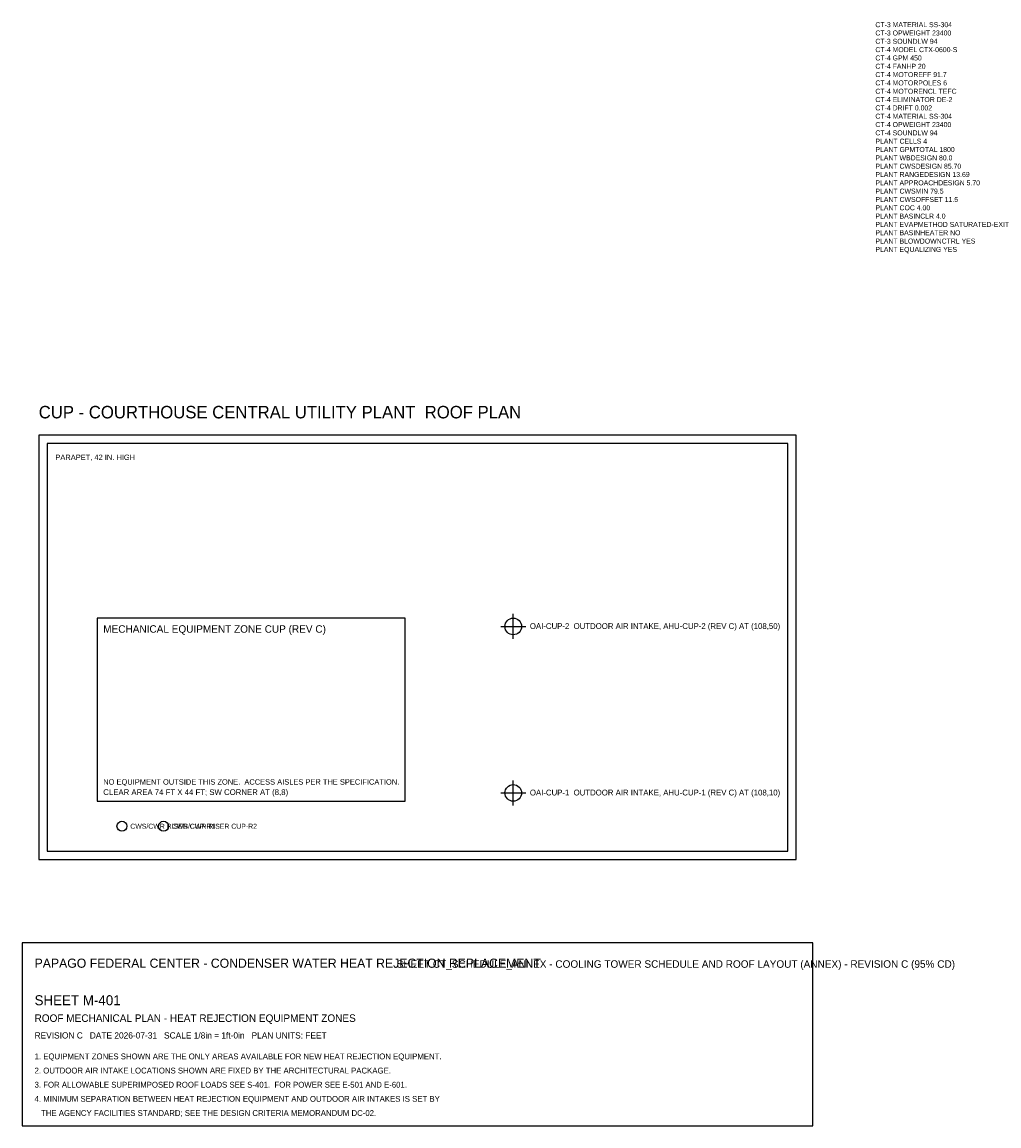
# Model space of a CAD drawing. Header units: feet. Extents: x -10 to 225, y -70 to 507.
# Tile 1 of 2: x -10 to 225, y -70 to 195. Entities that reach past the tile are written whole.
import ezdxf

# ---------------------------------------------------------------- set-up
doc = ezdxf.new("R2010")
doc.units = ezdxf.units.FT
for name, color, linetype in [('A-ROOF-OTLN', 8, 'Continuous'), ('A-ROOF-PRPT', 8, 'Continuous'), ('G-ANNO', 7, 'Continuous'), ('G-TBLK', 7, 'Continuous'), ('M-CTWR-SCHD', 2, 'Continuous'), ('M-CWTR-RISR', 5, 'Continuous'), ('M-EQPM-INTK', 1, 'Continuous'), ('M-EQPM-ZONE', 3, 'Continuous')]:
    doc.layers.add(name, color=color, linetype=linetype)

msp = doc.modelspace()

# ---------------------------------------------------------------- linework, layer by layer
at = {"layer": 'A-ROOF-OTLN'}
msp.add_lwpolyline([(-6, -6), (176, -6), (176, 96), (-6, 96)], close=True, dxfattribs=at)
at = {"layer": 'A-ROOF-PRPT'}
msp.add_lwpolyline([(-4, -4), (174, -4), (174, 94), (-4, 94)], close=True, dxfattribs=at)
at = {"layer": 'G-TBLK'}
msp.add_lwpolyline([(-10, -70), (180, -70), (180, -26), (-10, -26)], close=True, dxfattribs=at)
at = {"layer": 'M-CWTR-RISR'}
for centre in [(14, 2), (24, 2)]:
    msp.add_circle(centre, 1.2, dxfattribs=at)
at = {"layer": 'M-EQPM-INTK'}
for p, q in [((108, 47), (108, 53)), ((105, 50), (111, 50)), ((108, 7), (108, 13)), ((105, 10), (111, 10))]:
    msp.add_line(p, q, dxfattribs=at)
for centre in [(108, 50), (108, 10)]:
    msp.add_circle(centre, 2, dxfattribs=at)
at = {"layer": 'M-EQPM-ZONE'}
msp.add_lwpolyline([(8, 8), (82, 8), (82, 52), (8, 52)], close=True, dxfattribs=at)

# ---------------------------------------------------------------- texts
at = {"layer": 'G-ANNO'}
for s, height, p in [('CUP - COURTHOUSE CENTRAL UTILITY PLANT  ROOF PLAN', 3, (-6, 100)), ('PARAPET, 42 IN. HIGH', 1.3, (-2, 90))]:
    msp.add_text(s, height=height, dxfattribs=at).set_placement(p)
at = {"layer": 'G-TBLK'}
for s, height, p in [('PAPAGO FEDERAL CENTER - CONDENSER WATER HEAT REJECTION REPLACEMENT', 2.2, (-7, -32)), ('SHEET CT_SCHEDULE_ANNEX - COOLING TOWER SCHEDULE AND ROOF LAYOUT (ANNEX) - REVISION C (95% CD)', 1.8, (80, -32)), ('SHEET M-401', 2.4, (-7, -41)), ('ROOF MECHANICAL PLAN - HEAT REJECTION EQUIPMENT ZONES', 1.8, (-7, -45)), ('REVISION C   DATE 2026-07-31   SCALE 1/8in = 1ft-0in   PLAN UNITS: FEET', 1.5, (-7, -49)), ('1. EQUIPMENT ZONES SHOWN ARE THE ONLY AREAS AVAILABLE FOR NEW HEAT REJECTION EQUIPMENT.', 1.4, (-7, -54)), ('2. OUTDOOR AIR INTAKE LOCATIONS SHOWN ARE FIXED BY THE ARCHITECTURAL PACKAGE.', 1.4, (-7, -57.4)), ('3. FOR ALLOWABLE SUPERIMPOSED ROOF LOADS SEE S-401.  FOR POWER SEE E-501 AND E-601.', 1.4, (-7, -60.8)), ('4. MINIMUM SEPARATION BETWEEN HEAT REJECTION EQUIPMENT AND OUTDOOR AIR INTAKES IS SET BY', 1.4, (-7, -64.2)), ('   THE AGENCY FACILITIES STANDARD; SEE THE DESIGN CRITERIA MEMORANDUM DC-02.', 1.4, (-7, -67.6))]:
    msp.add_text(s, height=height, dxfattribs=at).set_placement(p)
at = {"layer": 'M-CTWR-SCHD'}
for s, p in [('CT-3 MATERIAL SS-304', (195, 194)), ('CT-3 OPWEIGHT 23400', (195, 192)), ('CT-3 SOUNDLW 94', (195, 190)), ('CT-4 MODEL CTX-0600-S', (195, 188)), ('CT-4 GPM 450', (195, 186)), ('CT-4 FANHP 20', (195, 184)), ('CT-4 MOTOREFF 91.7', (195, 182)), ('CT-4 MOTORPOLES 6', (195, 180)), ('CT-4 MOTORENCL TEFC', (195, 178)), ('CT-4 ELIMINATOR DE-2', (195, 176)), ('CT-4 DRIFT 0.002', (195, 174)), ('CT-4 MATERIAL SS-304', (195, 172)), ('CT-4 OPWEIGHT 23400', (195, 170)), ('CT-4 SOUNDLW 94', (195, 168)), ('PLANT CELLS 4', (195, 166)), ('PLANT GPMTOTAL 1800', (195, 164)), ('PLANT WBDESIGN 80.0', (195, 162)), ('PLANT CWSDESIGN 85.70', (195, 160)), ('PLANT RANGEDESIGN 13.69', (195, 158)), ('PLANT APPROACHDESIGN 5.70', (195, 156)), ('PLANT CWSMIN 79.5', (195, 154)), ('PLANT CWSOFFSET 11.5', (195, 152)), ('PLANT COC 4.00', (195, 150)), ('PLANT BASINCLR 4.0', (195, 148)), ('PLANT EVAPMETHOD SATURATED-EXIT', (195, 146)), ('PLANT BASINHEATER NO', (195, 144)), ('PLANT BLOWDOWNCTRL YES', (195, 142)), ('PLANT EQUALIZING YES', (195, 140))]:
    msp.add_text(s, height=1.2, dxfattribs=at).set_placement(p)
at = {"layer": 'M-CWTR-RISR'}
for s, p in [('CWS/CWR RISER CUP-R1', (16, 1.4)), ('CWS/CWR RISER CUP-R2', (26, 1.4))]:
    msp.add_text(s, height=1.2, dxfattribs=at).set_placement(p)
at = {"layer": 'M-EQPM-INTK'}
for s, p in [('OAI-CUP-2  OUTDOOR AIR INTAKE, AHU-CUP-2 (REV C) AT (108,50)', (112, 49.4)), ('OAI-CUP-1  OUTDOOR AIR INTAKE, AHU-CUP-1 (REV C) AT (108,10)', (112, 9.4))]:
    msp.add_text(s, height=1.4, dxfattribs=at).set_placement(p)
at = {"layer": 'M-EQPM-ZONE'}
for s, height, p in [('MECHANICAL EQUIPMENT ZONE CUP (REV C)', 1.8, (9.5, 48.5)), ('NO EQUIPMENT OUTSIDE THIS ZONE.  ACCESS AISLES PER THE SPECIFICATION.', 1.3, (9.5, 12)), ('CLEAR AREA 74 FT X 44 FT; SW CORNER AT (8,8)', 1.4, (9.5, 9.5))]:
    msp.add_text(s, height=height, dxfattribs=at).set_placement(p)

doc.saveas('drawing.dxf')
